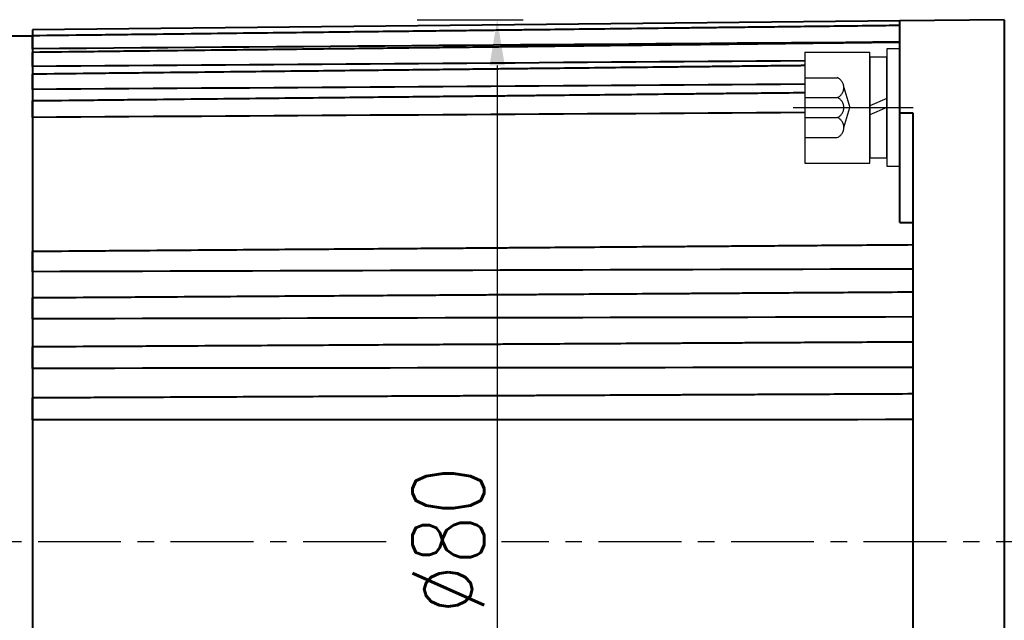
# Model space of a CAD drawing. Header units: inches. Extents: x -753 to 5070, y -3075 to 1581.
# Tile 73 of 178: x 3675 to 3751, y -2608 to -2562. Entities that reach past the tile are written whole.
import ezdxf

# ---------------------------------------------------------------- set-up
doc = ezdxf.new("R2010")
doc.units = ezdxf.units.IN
doc.header["$LTSCALE"] = 10
doc.header["$MEASUREMENT"] = 0
doc.linetypes.add('CENTER', pattern=[10.16, 6.35, -1.27, 1.27, -1.27])
doc.linetypes.add('HIDDEN', pattern=[1.905, 1.27, -0.635])
for name, color, linetype in [('1轮廓实线层', 7, 'Continuous'), ('3中心线层', 1, 'CENTER'), ('4虚线层', 6, 'HIDDEN'), ('7标注层', 4, 'Continuous')]:
    doc.layers.add(name, color=color, linetype=linetype)
doc.layers.add('图层2', color=4, linetype='Continuous', lineweight=40)
doc.styles.add('TH_GBDIM', font='romans.shx', dxfattribs={"width": 0.8, "bigfont": 'gbcbig.shx'})
doc.dimstyles.new('TH_GBDIM', dxfattribs={"dimtxt": 3.5, "dimasz": 2.5, "dimexe": 2, "dimexo": 0, "dimgap": 1, "dimtad": 1, "dimdec": 4, "dimdsep": 46, "dimtxsty": 'TH_GBDIM', "dimcen": 0.09, "dimclrd": 4, "dimclre": 4, "dimclrt": 3, "dimadec": 0, "dimazin": 0, "dimtfac": 1, "dimtdec": 4, "dimtmove": 0, "dimatfit": 3, "dimfxl": 1, "dimtzin": 0, "dimarcsym": 0})

# ---------------------------------------------------------------- blocks, each defined once
blk = doc.blocks.new('*D375')
at = {"layer": '7标注层', "color": 4, "lineweight": -2, "transparency": 16777216}
for p, q in [((3750.797, -2561.889), (3750.797, -2703.623)), ((3830.796, -2635.971), (3830.796, -2703.623)), ((3754.297, -2701.623), (3827.296, -2701.623))]:
    blk.add_line(p, q, dxfattribs=at)
at = {"layer": '7标注层', "color": 4, "transparency": 16777216}
for points in [[(3754.297, -2701.04), (3754.297, -2702.206), (3750.797, -2701.623)], [(3827.296, -2701.04), (3827.296, -2702.206), (3830.796, -2701.623)]]:
    blk.add_solid(points, dxfattribs=at)
at = {"layer": 'Defpoints', "color": 0, "transparency": 16777216}
for p in [(3750.797, -2561.889), (3830.796, -2635.971), (3830.796, -2701.623)]:
    blk.add_point(p, dxfattribs=at)
at = {"layer": '7标注层', "color": 3, "transparency": 16777216, "insert": (3790.797, -2697.873), "char_height": 5.5, "attachment_point": 5, "style": 'TH_GBDIM'}
blk.add_mtext('80', dxfattribs=at)
blk = doc.blocks.new('*D392')
at = {"layer": '7标注层', "color": 4, "lineweight": -2, "transparency": 16777216}
for p, q in [((3623.297, -2583.464), (3623.297, -2725.258)), ((3870.796, -2583.464), (3870.796, -2725.258)), ((3626.797, -2723.258), (3867.296, -2723.258))]:
    blk.add_line(p, q, dxfattribs=at)
at = {"layer": '7标注层', "color": 4, "transparency": 16777216}
for points in [[(3626.797, -2722.675), (3626.797, -2723.841), (3623.297, -2723.258)], [(3867.296, -2722.675), (3867.296, -2723.841), (3870.796, -2723.258)]]:
    blk.add_solid(points, dxfattribs=at)
at = {"layer": 'Defpoints', "color": 0, "transparency": 16777216}
for p in [(3623.297, -2583.464), (3870.796, -2583.464), (3870.796, -2723.258)]:
    blk.add_point(p, dxfattribs=at)
at = {"layer": '7标注层', "color": 3, "transparency": 16777216, "insert": (3747.678, -2719.508), "char_height": 5.5, "attachment_point": 5, "style": 'TH_GBDIM'}
blk.add_mtext('247.5', dxfattribs=at)
blk = doc.blocks.new('*D463')
at = {"layer": '7标注层', "color": 4, "lineweight": -2, "transparency": 16777216}
for p, q in [((3750.797, -2561.889), (3750.797, -2703.623)), ((3623.297, -2583.464), (3623.297, -2703.623)), ((3626.797, -2701.623), (3747.297, -2701.623))]:
    blk.add_line(p, q, dxfattribs=at)
at = {"layer": '7标注层', "color": 4, "transparency": 16777216}
for points in [[(3626.797, -2701.04), (3626.797, -2702.206), (3623.297, -2701.623)], [(3747.297, -2701.04), (3747.297, -2702.206), (3750.797, -2701.623)]]:
    blk.add_solid(points, dxfattribs=at)
at = {"layer": 'Defpoints', "color": 0, "transparency": 16777216}
for p in [(3750.797, -2561.889), (3623.297, -2583.464), (3750.797, -2701.623)]:
    blk.add_point(p, dxfattribs=at)
at = {"layer": '7标注层', "color": 3, "transparency": 16777216, "insert": (3687.047, -2697.873), "char_height": 5.5, "attachment_point": 5, "style": 'TH_GBDIM'}
blk.add_mtext('127.5', dxfattribs=at)
blk = doc.blocks.new('*D464')
at = {"layer": '7标注层', "color": 4, "lineweight": -2, "transparency": 16777216}
for p, q in [((3705.8, -2561.889), (3713.922, -2561.889)), ((3711.922, -2565.389), (3711.922, -2638.102)), ((3723.24, -2641.602), (3709.922, -2641.602))]:
    blk.add_line(p, q, dxfattribs=at)
at = {"layer": '7标注层', "color": 4, "transparency": 16777216}
for points in [[(3711.339, -2565.389), (3712.506, -2565.389), (3711.922, -2561.889)], [(3711.339, -2638.102), (3712.506, -2638.102), (3711.922, -2641.602)]]:
    blk.add_solid(points, dxfattribs=at)
at = {"layer": 'Defpoints', "color": 0, "transparency": 16777216}
for p in [(3705.8, -2561.889), (3711.922, -2641.602), (3723.24, -2641.602)]:
    blk.add_point(p, dxfattribs=at)
at = {"layer": '7标注层', "color": 3, "transparency": 16777216, "insert": (3708.172, -2601.746), "char_height": 5.5, "attachment_point": 5, "rotation": 90, "style": 'TH_GBDIM'}
blk.add_mtext('{%%c80}{}{}', dxfattribs=at)
blk = doc.blocks.new('GB93_5_0.65_R')
at = {"layer": '1轮廓实线层'}
for p, q in [((3.85, 1.3), (-3.85, 1.3)), ((-3.85, 1.3), (-3.85, 0)), ((0, 0), (-0.56, 1.3)), ((0.7, 0), (0.14, 1.3)), ((3.85, 0), (3.85, 1.3)), ((-3.85, 0), (3.85, 0))]:
    blk.add_line(p, q, dxfattribs=at)

msp = doc.modelspace()

# ---------------------------------------------------------------- linework, layer by layer
at = {"layer": '1轮廓实线层'}
for p, q in [((3735.497, -2564.369), (3740.497, -2564.369)), ((3735.497, -2564.369), (3735.497, -2572.869)), ((3740.497, -2572.869), (3740.497, -2564.369)), ((3742.797, -2564.119), (3741.797, -2564.119)), ((3741.797, -2564.119), (3741.797, -2565.969)), ((3742.797, -2564.119), (3741.797, -2564.119)), ((3741.797, -2564.119), (3741.797, -2565.969)), ((3742.797, -2565.969), (3742.797, -2564.119)), ((3742.797, -2565.969), (3742.797, -2564.119)), ((3741.797, -2565.969), (3741.797, -2571.269)), ((3741.797, -2565.969), (3741.797, -2571.269)), ((3742.797, -2571.269), (3742.797, -2565.969)), ((3742.797, -2571.269), (3742.797, -2565.969)), ((3741.797, -2571.269), (3741.797, -2573.119)), ((3741.797, -2571.269), (3741.797, -2573.119)), ((3742.797, -2573.119), (3742.797, -2571.269)), ((3742.797, -2573.119), (3742.797, -2571.269)), ((3735.497, -2572.869), (3740.497, -2572.869)), ((3741.797, -2573.119), (3742.797, -2573.119)), ((3741.797, -2573.119), (3742.797, -2573.119))]:
    msp.add_line(p, q, dxfattribs=at)
at = {"layer": '3中心线层', "ltscale": 0.2}
msp.add_line((3734.624, -2568.619), (3743.808, -2568.619), dxfattribs=at)
at = {"layer": '3中心线层', "ltscale": 0.1}
for p, q in [((3703.403, -2601.889), (3618.24, -2601.889)), ((3797.163, -2601.889), (3712.247, -2601.889))]:
    msp.add_line(p, q, dxfattribs=at)
at = {"layer": '4虚线层'}
for p, q in [((3735.497, -2566.329), (3737.997, -2566.329)), ((3738.497, -2567.092), (3738.947, -2568.619)), ((3735.497, -2567.855), (3737.997, -2567.855)), ((3738.497, -2570.145), (3738.947, -2568.619)), ((3735.497, -2569.382), (3737.997, -2569.382)), ((3735.497, -2570.909), (3737.997, -2570.909))]:
    msp.add_line(p, q, dxfattribs=at)
for centre in [(3737.664, -2567.092), (3737.664, -2568.619), (3737.664, -2570.145)]:
    msp.add_arc(centre, 0.833, 293.54865, 66.45135, dxfattribs=at)
at = {"layer": '图层2', "color": 0}
for p, q in [((3742.796, -2561.972), (3676.297, -2562.663)), ((3750.797, -2561.889), (3742.797, -2561.972)), ((3742.797, -2569.028), (3742.797, -2561.972)), ((3750.797, -2561.889), (3750.797, -2641.889)), ((3676.297, -2562.663), (3676.297, -2641.115)), ((3676.297, -2563.139), (3674.347, -2563.139)), ((3742.797, -2577.413), (3742.797, -2569.028)), ((3742.797, -2569.028), (3743.797, -2569.033)), ((3743.797, -2569.033), (3743.797, -2601.889)), ((3743.797, -2601.889), (3743.797, -2634.745))]:
    msp.add_line(p, q, dxfattribs=at)
for points, knots in [([(3742.796, -2562.334), (3742.071, -2562.343), (3740.387, -2562.362), (3737.844, -2562.393), (3735.268, -2562.423), (3732.994, -2562.45), (3731.029, -2562.474), (3729.353, -2562.493), (3727.874, -2562.511), (3726.482, -2562.528), (3724.461, -2562.552), (3721.824, -2562.583), (3718.664, -2562.62), (3716.157, -2562.65), (3714.306, -2562.672), (3712.997, -2562.688), (3711.584, -2562.704), (3709.938, -2562.724), (3707.972, -2562.747), (3705.684, -2562.774), (3703.074, -2562.805), (3700.142, -2562.84), (3696.888, -2562.879), (3693.311, -2562.921), (3689.413, -2562.967), (3685.192, -2563.018), (3680.784, -2563.07), (3677.783, -2563.105), (3676.297, -2563.123)], [0, 0, 0, 0, 0.032723, 0.075975, 0.114704, 0.14891, 0.178594, 0.203345, 0.224511, 0.245325, 0.266138, 0.315693, 0.364275, 0.408721, 0.42878, 0.4478, 0.46777, 0.49249, 0.522054, 0.556462, 0.595713, 0.639807, 0.688746, 0.742528, 0.801153, 0.864622, 0.932935, 1, 1, 1, 1]), ([(3676.297, -2564.114), (3676.297, -2564.061), (3676.297, -2564.009), (3676.297, -2563.93), (3676.297, -2563.904), (3676.297, -2563.865), (3676.297, -2563.852), (3676.297, -2563.826), (3676.297, -2563.813), (3676.297, -2563.749), (3676.297, -2563.699), (3676.297, -2563.627), (3676.297, -2563.604), (3676.297, -2563.557), (3676.297, -2563.535), (3676.297, -2563.469), (3676.297, -2563.428), (3676.297, -2563.372), (3676.297, -2563.353), (3676.297, -2563.328), (3676.297, -2563.319), (3676.297, -2563.303), (3676.297, -2563.295), (3676.297, -2563.257), (3676.297, -2563.23), (3676.297, -2563.196), (3676.297, -2563.186), (3676.297, -2563.168), (3676.297, -2563.16), (3676.297, -2563.139), (3676.297, -2563.13), (3676.297, -2563.125), (3676.297, -2563.124), (3676.297, -2563.123), (3676.297, -2563.123), (3676.297, -2563.123)], [0, 0, 0, 0, 0.105711, 0.105711, 0.158567, 0.158567, 0.184995, 0.184995, 0.211423, 0.211423, 0.317134, 0.317134, 0.36999, 0.36999, 0.422845, 0.422845, 0.528557, 0.528557, 0.581413, 0.581413, 0.60784, 0.60784, 0.634268, 0.634268, 0.73998, 0.73998, 0.792835, 0.792835, 0.845691, 0.845691, 0.951402, 0.951402, 0.97783, 0.97783, 1, 1, 1, 1]), ([(3742.796, -2563.625), (3742.071, -2563.633), (3740.387, -2563.653), (3737.844, -2563.682), (3735.268, -2563.712), (3732.994, -2563.738), (3731.029, -2563.761), (3729.353, -2563.78), (3727.874, -2563.797), (3726.482, -2563.813), (3724.461, -2563.836), (3721.824, -2563.867), (3718.664, -2563.903), (3716.157, -2563.932), (3714.306, -2563.954), (3712.997, -2563.969), (3711.584, -2563.985), (3709.938, -2564.004), (3707.972, -2564.027), (3705.684, -2564.053), (3703.074, -2564.083), (3700.142, -2564.117), (3696.888, -2564.154), (3693.311, -2564.196), (3689.413, -2564.241), (3685.192, -2564.289), (3680.784, -2564.34), (3677.783, -2564.375), (3676.297, -2564.392)], [0, 0, 0, 0, 0.032723, 0.075975, 0.114704, 0.14891, 0.178593, 0.203344, 0.224511, 0.245325, 0.266138, 0.315693, 0.364275, 0.40872, 0.428779, 0.4478, 0.467769, 0.49249, 0.522054, 0.556461, 0.595712, 0.639807, 0.688745, 0.742527, 0.801152, 0.864621, 0.932934, 1, 1, 1, 1]), ([(3676.297, -2565.473), (3676.297, -2565.421), (3676.297, -2565.369), (3676.297, -2565.291), (3676.297, -2565.265), (3676.297, -2565.225), (3676.297, -2565.212), (3676.297, -2565.186), (3676.297, -2565.173), (3676.297, -2565.107), (3676.297, -2565.056), (3676.297, -2564.981), (3676.297, -2564.956), (3676.297, -2564.908), (3676.297, -2564.884), (3676.297, -2564.814), (3676.297, -2564.77), (3676.297, -2564.708), (3676.297, -2564.688), (3676.297, -2564.659), (3676.297, -2564.649), (3676.297, -2564.631), (3676.297, -2564.622), (3676.297, -2564.578), (3676.297, -2564.547), (3676.297, -2564.506), (3676.297, -2564.494), (3676.297, -2564.47), (3676.297, -2564.46), (3676.297, -2564.431), (3676.297, -2564.417), (3676.297, -2564.405), (3676.297, -2564.403), (3676.297, -2564.399), (3676.297, -2564.397), (3676.297, -2564.393), (3676.297, -2564.392), (3676.297, -2564.392), (3676.297, -2564.392), (3676.297, -2564.392)], [0, 0, 0, 0, 0.099528, 0.099528, 0.149292, 0.149292, 0.174174, 0.174174, 0.199056, 0.199056, 0.298584, 0.298584, 0.348348, 0.348348, 0.398112, 0.398112, 0.49764, 0.49764, 0.547404, 0.547404, 0.572286, 0.572286, 0.597168, 0.597168, 0.696696, 0.696696, 0.74646, 0.74646, 0.796224, 0.796224, 0.895752, 0.895752, 0.920634, 0.920634, 0.945516, 0.945516, 0.99528, 0.99528, 1, 1, 1, 1]), ([(3735.497, -2565.405), (3735.387, -2565.407), (3734.52, -2565.416), (3732.994, -2565.433), (3731.029, -2565.455), (3729.353, -2565.474), (3727.874, -2565.49), (3726.482, -2565.505), (3724.461, -2565.528), (3721.824, -2565.557), (3718.664, -2565.592), (3716.157, -2565.62), (3714.305, -2565.64), (3712.997, -2565.655), (3711.584, -2565.671), (3709.938, -2565.689), (3707.972, -2565.711), (3705.684, -2565.736), (3703.074, -2565.765), (3700.142, -2565.797), (3696.888, -2565.834), (3693.311, -2565.873), (3689.413, -2565.916), (3685.192, -2565.963), (3680.784, -2566.012), (3677.783, -2566.045), (3676.297, -2566.062)], [0.0551716, 0.0551716, 0.0551716, 0.0551716, 0.0604165, 0.0967203, 0.128224, 0.1544929, 0.1769577, 0.1990473, 0.2211368, 0.2737311, 0.3252922, 0.3724626, 0.3937519, 0.4139384, 0.4351327, 0.461369, 0.4927458, 0.5292632, 0.5709212, 0.6177198, 0.6696591, 0.7267389, 0.7889593, 0.8563203, 0.9288219, 1, 1, 1, 1]), ([(3676.297, -2567.231), (3676.297, -2567.181), (3676.297, -2567.13), (3676.297, -2567.052), (3676.297, -2567.026), (3676.297, -2566.987), (3676.297, -2566.974), (3676.297, -2566.948), (3676.297, -2566.934), (3676.297, -2566.868), (3676.297, -2566.816), (3676.297, -2566.739), (3676.297, -2566.714), (3676.297, -2566.663), (3676.297, -2566.638), (3676.297, -2566.565), (3676.297, -2566.518), (3676.297, -2566.451), (3676.297, -2566.43), (3676.297, -2566.398), (3676.297, -2566.388), (3676.297, -2566.367), (3676.297, -2566.357), (3676.297, -2566.309), (3676.297, -2566.273), (3676.297, -2566.226), (3676.297, -2566.211), (3676.297, -2566.182), (3676.297, -2566.169), (3676.297, -2566.134), (3676.297, -2566.114), (3676.297, -2566.095), (3676.297, -2566.092), (3676.297, -2566.085), (3676.297, -2566.082), (3676.297, -2566.074), (3676.297, -2566.07), (3676.297, -2566.064), (3676.297, -2566.062), (3676.297, -2566.062)], [0, 0, 0, 0, 0.094076, 0.094076, 0.141113, 0.141113, 0.164632, 0.164632, 0.188151, 0.188151, 0.282227, 0.282227, 0.329265, 0.329265, 0.376302, 0.376302, 0.470378, 0.470378, 0.517416, 0.517416, 0.540935, 0.540935, 0.564454, 0.564454, 0.658529, 0.658529, 0.705567, 0.705567, 0.752605, 0.752605, 0.84668, 0.84668, 0.870199, 0.870199, 0.893718, 0.893718, 0.940756, 0.940756, 1, 1, 1, 1]), ([(3735.497, -2567.491), (3735.387, -2567.492), (3734.52, -2567.501), (3732.994, -2567.517), (3731.029, -2567.538), (3729.353, -2567.555), (3727.874, -2567.571), (3726.482, -2567.586), (3724.461, -2567.607), (3721.824, -2567.635), (3718.664, -2567.668), (3716.157, -2567.694), (3714.305, -2567.714), (3712.997, -2567.728), (3711.584, -2567.743), (3709.938, -2567.76), (3707.972, -2567.781), (3705.684, -2567.805), (3703.074, -2567.832), (3700.142, -2567.863), (3696.888, -2567.898), (3693.311, -2567.935), (3689.413, -2567.977), (3685.192, -2568.021), (3680.784, -2568.068), (3677.783, -2568.099), (3676.297, -2568.115)], [0.0482346, 0.0482346, 0.0482346, 0.0482346, 0.0535181, 0.0900886, 0.1218237, 0.1482854, 0.1709153, 0.1931671, 0.2154189, 0.2683994, 0.3203393, 0.3678562, 0.3893018, 0.4096367, 0.4309866, 0.4574156, 0.4890229, 0.5258085, 0.5677725, 0.6149149, 0.6672356, 0.7247347, 0.7874121, 0.8552679, 0.928302, 1, 1, 1, 1]), ([(3676.297, -2569.368), (3676.297, -2569.321), (3676.297, -2569.271), (3676.297, -2569.196), (3676.297, -2569.17), (3676.297, -2569.131), (3676.297, -2569.118), (3676.297, -2569.092), (3676.297, -2569.079), (3676.297, -2569.013), (3676.297, -2568.961), (3676.297, -2568.882), (3676.297, -2568.856), (3676.297, -2568.805), (3676.297, -2568.779), (3676.297, -2568.703), (3676.297, -2568.654), (3676.297, -2568.583), (3676.297, -2568.56), (3676.297, -2568.526), (3676.297, -2568.515), (3676.297, -2568.493), (3676.297, -2568.482), (3676.297, -2568.429), (3676.297, -2568.39), (3676.297, -2568.336), (3676.297, -2568.319), (3676.297, -2568.286), (3676.297, -2568.271), (3676.297, -2568.228), (3676.297, -2568.203), (3676.297, -2568.178), (3676.297, -2568.173), (3676.297, -2568.164), (3676.297, -2568.16), (3676.297, -2568.148), (3676.297, -2568.141), (3676.297, -2568.124), (3676.297, -2568.117), (3676.297, -2568.115), (3676.297, -2568.115), (3676.297, -2568.115)], [0, 0, 0, 0, 0.089228, 0.089228, 0.133842, 0.133842, 0.156149, 0.156149, 0.178456, 0.178456, 0.267684, 0.267684, 0.312298, 0.312298, 0.356912, 0.356912, 0.44614, 0.44614, 0.490754, 0.490754, 0.513061, 0.513061, 0.535368, 0.535368, 0.624595, 0.624595, 0.669209, 0.669209, 0.713823, 0.713823, 0.803051, 0.803051, 0.825358, 0.825358, 0.847665, 0.847665, 0.892279, 0.892279, 0.981507, 0.981507, 1, 1, 1, 1]), ([(3743.797, -2579.143), (3742.738, -2579.151), (3740.72, -2579.166), (3737.844, -2579.187), (3735.268, -2579.207), (3732.994, -2579.224), (3731.029, -2579.239), (3729.353, -2579.251), (3727.874, -2579.262), (3726.482, -2579.273), (3724.461, -2579.288), (3721.824, -2579.307), (3718.663, -2579.331), (3716.157, -2579.35), (3714.305, -2579.364), (3712.996, -2579.374), (3711.584, -2579.384), (3709.938, -2579.397), (3707.972, -2579.411), (3705.684, -2579.428), (3703.074, -2579.448), (3700.142, -2579.47), (3696.887, -2579.494), (3693.311, -2579.521), (3689.412, -2579.55), (3685.192, -2579.582), (3680.784, -2579.615), (3677.783, -2579.637), (3676.297, -2579.649)], [0, 0, 0, 0, 0.047067, 0.089677, 0.127832, 0.161532, 0.190775, 0.215159, 0.236012, 0.256517, 0.277022, 0.325843, 0.373705, 0.417491, 0.437253, 0.455992, 0.475665, 0.500019, 0.529145, 0.563043, 0.601712, 0.645153, 0.693366, 0.746351, 0.804108, 0.866636, 0.933936, 1, 1, 1, 1]), ([(3676.297, -2581.191), (3676.297, -2581.157), (3676.297, -2581.119), (3676.297, -2581.058), (3676.297, -2581.037), (3676.297, -2581.005), (3676.297, -2580.994), (3676.297, -2580.971), (3676.297, -2580.96), (3676.297, -2580.902), (3676.297, -2580.854), (3676.297, -2580.779), (3676.297, -2580.754), (3676.297, -2580.703), (3676.297, -2580.677), (3676.297, -2580.598), (3676.297, -2580.546), (3676.297, -2580.468), (3676.297, -2580.441), (3676.297, -2580.402), (3676.297, -2580.389), (3676.297, -2580.363), (3676.297, -2580.35), (3676.297, -2580.286), (3676.297, -2580.236), (3676.297, -2580.163), (3676.297, -2580.139), (3676.297, -2580.092), (3676.297, -2580.07), (3676.297, -2580.004), (3676.297, -2579.963), (3676.297, -2579.915), (3676.297, -2579.905), (3676.297, -2579.887), (3676.297, -2579.878), (3676.297, -2579.852), (3676.297, -2579.835), (3676.297, -2579.788), (3676.297, -2579.761), (3676.297, -2579.726), (3676.297, -2579.716), (3676.297, -2579.697), (3676.297, -2579.689), (3676.297, -2579.667), (3676.297, -2579.658), (3676.297, -2579.651), (3676.297, -2579.65), (3676.297, -2579.649), (3676.297, -2579.649), (3676.297, -2579.649), (3676.297, -2579.649)], [0, 0, 0, 0, 0.073902, 0.073902, 0.110853, 0.110853, 0.129329, 0.129329, 0.147804, 0.147804, 0.221706, 0.221706, 0.258657, 0.258657, 0.295608, 0.295608, 0.36951, 0.36951, 0.406461, 0.406461, 0.424937, 0.424937, 0.443412, 0.443412, 0.517314, 0.517314, 0.554265, 0.554265, 0.591217, 0.591217, 0.665119, 0.665119, 0.683594, 0.683594, 0.70207, 0.70207, 0.739021, 0.739021, 0.812923, 0.812923, 0.849874, 0.849874, 0.886825, 0.886825, 0.960727, 0.960727, 0.979202, 0.979202, 0.997678, 1, 1, 1, 1]), ([(3743.797, -2582.762), (3742.738, -2582.769), (3740.72, -2582.783), (3737.844, -2582.801), (3735.268, -2582.818), (3732.994, -2582.833), (3731.029, -2582.846), (3729.353, -2582.857), (3727.874, -2582.867), (3726.482, -2582.876), (3724.461, -2582.889), (3721.824, -2582.906), (3718.663, -2582.927), (3716.157, -2582.943), (3714.305, -2582.956), (3712.996, -2582.964), (3711.584, -2582.973), (3709.938, -2582.984), (3707.972, -2582.997), (3705.684, -2583.012), (3703.074, -2583.029), (3700.142, -2583.048), (3696.887, -2583.07), (3693.311, -2583.093), (3689.412, -2583.119), (3685.191, -2583.146), (3680.784, -2583.175), (3677.783, -2583.195), (3676.297, -2583.204)], [0, 0, 0, 0, 0.047067, 0.089677, 0.127833, 0.161532, 0.190775, 0.21516, 0.236013, 0.256518, 0.277023, 0.325844, 0.373706, 0.417492, 0.437254, 0.455992, 0.475666, 0.50002, 0.529146, 0.563044, 0.601713, 0.645154, 0.693367, 0.746352, 0.804109, 0.866637, 0.933938, 1, 1, 1, 1]), ([(3676.297, -2584.803), (3676.297, -2584.773), (3676.297, -2584.739), (3676.297, -2584.684), (3676.297, -2584.665), (3676.297, -2584.634), (3676.297, -2584.624), (3676.297, -2584.603), (3676.297, -2584.592), (3676.297, -2584.538), (3676.297, -2584.493), (3676.297, -2584.421), (3676.297, -2584.397), (3676.297, -2584.347), (3676.297, -2584.322), (3676.297, -2584.245), (3676.297, -2584.193), (3676.297, -2584.115), (3676.297, -2584.089), (3676.297, -2584.049), (3676.297, -2584.036), (3676.297, -2584.01), (3676.297, -2583.996), (3676.297, -2583.931), (3676.297, -2583.88), (3676.297, -2583.804), (3676.297, -2583.78), (3676.297, -2583.73), (3676.297, -2583.706), (3676.297, -2583.636), (3676.297, -2583.592), (3676.297, -2583.54), (3676.297, -2583.529), (3676.297, -2583.509), (3676.297, -2583.499), (3676.297, -2583.47), (3676.297, -2583.414), (3676.297, -2583.366), (3676.297, -2583.324), (3676.297, -2583.311), (3676.297, -2583.287), (3676.297, -2583.277), (3676.297, -2583.247), (3676.297, -2583.232), (3676.297, -2583.219), (3676.297, -2583.217), (3676.297, -2583.213), (3676.297, -2583.208), (3676.297, -2583.205), (3676.297, -2583.204), (3676.297, -2583.204), (3676.297, -2583.204)], [0, 0, 0, 0, 0.071398, 0.071398, 0.107097, 0.107097, 0.124947, 0.124947, 0.142796, 0.142796, 0.214195, 0.214195, 0.249894, 0.249894, 0.285593, 0.285593, 0.356991, 0.356991, 0.39269, 0.39269, 0.41054, 0.41054, 0.428389, 0.428389, 0.499787, 0.499787, 0.535487, 0.535487, 0.571186, 0.571186, 0.642584, 0.642584, 0.660433, 0.660433, 0.678283, 0.678283, 0.713982, 0.78538, 0.78538, 0.821079, 0.821079, 0.856779, 0.856779, 0.928177, 0.928177, 0.946026, 0.946026, 0.963876, 0.999575, 0.999575, 1, 1, 1, 1]), ([(3743.797, -2586.58), (3742.738, -2586.586), (3740.72, -2586.597), (3737.844, -2586.613), (3735.268, -2586.627), (3732.994, -2586.64), (3731.029, -2586.651), (3729.353, -2586.66), (3727.874, -2586.669), (3726.482, -2586.676), (3724.461, -2586.688), (3721.824, -2586.702), (3718.663, -2586.72), (3716.157, -2586.734), (3714.305, -2586.744), (3712.996, -2586.751), (3711.584, -2586.759), (3709.938, -2586.768), (3707.972, -2586.779), (3705.684, -2586.792), (3703.074, -2586.806), (3700.141, -2586.823), (3696.887, -2586.841), (3693.311, -2586.861), (3689.412, -2586.882), (3685.191, -2586.906), (3680.784, -2586.93), (3677.783, -2586.947), (3676.297, -2586.955)], [0, 0, 0, 0, 0.047067, 0.089678, 0.127833, 0.161532, 0.190776, 0.21516, 0.236013, 0.256518, 0.277023, 0.325844, 0.373706, 0.417493, 0.437255, 0.455993, 0.475667, 0.500021, 0.529147, 0.563045, 0.601714, 0.645156, 0.693369, 0.746354, 0.80411, 0.866639, 0.933939, 1, 1, 1, 1]), ([(3676.297, -2588.602), (3676.297, -2588.576), (3676.297, -2588.547), (3676.297, -2588.498), (3676.297, -2588.481), (3676.297, -2588.453), (3676.297, -2588.444), (3676.297, -2588.425), (3676.297, -2588.415), (3676.297, -2588.365), (3676.297, -2588.322), (3676.297, -2588.255), (3676.297, -2588.232), (3676.297, -2588.184), (3676.297, -2588.16), (3676.297, -2588.085), (3676.297, -2588.035), (3676.297, -2587.957), (3676.297, -2587.931), (3676.297, -2587.892), (3676.297, -2587.879), (3676.297, -2587.852), (3676.297, -2587.839), (3676.297, -2587.773), (3676.297, -2587.721), (3676.297, -2587.644), (3676.297, -2587.618), (3676.297, -2587.567), (3676.297, -2587.542), (3676.297, -2587.469), (3676.297, -2587.422), (3676.297, -2587.365), (3676.297, -2587.354), (3676.297, -2587.332), (3676.297, -2587.322), (3676.297, -2587.29), (3676.297, -2587.228), (3676.297, -2587.175), (3676.297, -2587.126), (3676.297, -2587.11), (3676.297, -2587.082), (3676.297, -2587.068), (3676.297, -2587.032), (3676.297, -2587.012), (3676.297, -2586.992), (3676.297, -2586.988), (3676.297, -2586.981), (3676.297, -2586.972), (3676.297, -2586.965), (3676.297, -2586.958), (3676.297, -2586.955), (3676.297, -2586.955)], [0, 0, 0, 0, 0.068155, 0.068155, 0.102232, 0.102232, 0.119271, 0.119271, 0.136309, 0.136309, 0.204464, 0.204464, 0.238541, 0.238541, 0.272619, 0.272619, 0.340774, 0.340774, 0.374851, 0.374851, 0.39189, 0.39189, 0.408928, 0.408928, 0.477083, 0.477083, 0.51116, 0.51116, 0.545238, 0.545238, 0.613392, 0.613392, 0.630431, 0.630431, 0.64747, 0.64747, 0.681547, 0.749702, 0.749702, 0.783779, 0.783779, 0.817857, 0.817857, 0.886011, 0.886011, 0.90305, 0.90305, 0.920089, 0.954166, 0.954166, 1, 1, 1, 1]), ([(3743.797, -2590.556), (3742.738, -2590.561), (3740.72, -2590.57), (3737.844, -2590.583), (3735.268, -2590.594), (3732.994, -2590.605), (3731.029, -2590.614), (3729.353, -2590.621), (3727.874, -2590.628), (3726.482, -2590.634), (3724.461, -2590.643), (3721.824, -2590.655), (3718.663, -2590.67), (3716.157, -2590.681), (3714.305, -2590.689), (3712.996, -2590.695), (3711.584, -2590.702), (3709.938, -2590.709), (3707.972, -2590.718), (3705.684, -2590.728), (3703.074, -2590.74), (3700.141, -2590.753), (3696.887, -2590.768), (3693.311, -2590.784), (3689.412, -2590.802), (3685.191, -2590.821), (3680.784, -2590.841), (3677.783, -2590.854), (3676.297, -2590.861)], [0, 0, 0, 0, 0.047067, 0.089678, 0.127833, 0.161533, 0.190776, 0.215161, 0.236014, 0.256519, 0.277024, 0.325845, 0.373707, 0.417494, 0.437256, 0.455994, 0.475668, 0.500022, 0.529148, 0.563046, 0.601715, 0.645157, 0.69337, 0.746355, 0.804112, 0.866641, 0.933941, 1, 1, 1, 1]), ([(3676.297, -2592.546), (3676.297, -2592.526), (3676.297, -2592.501), (3676.297, -2592.459), (3676.297, -2592.444), (3676.297, -2592.419), (3676.297, -2592.411), (3676.297, -2592.394), (3676.297, -2592.385), (3676.297, -2592.34), (3676.297, -2592.301), (3676.297, -2592.238), (3676.297, -2592.216), (3676.297, -2592.171), (3676.297, -2592.148), (3676.297, -2592.077), (3676.297, -2592.028), (3676.297, -2591.952), (3676.297, -2591.927), (3676.297, -2591.888), (3676.297, -2591.875), (3676.297, -2591.848), (3676.297, -2591.835), (3676.297, -2591.77), (3676.297, -2591.718), (3676.297, -2591.639), (3676.297, -2591.613), (3676.297, -2591.561), (3676.297, -2591.535), (3676.297, -2591.459), (3676.297, -2591.41), (3676.297, -2591.351), (3676.297, -2591.339), (3676.297, -2591.315), (3676.297, -2591.304), (3676.297, -2591.27), (3676.297, -2591.203), (3676.297, -2591.144), (3676.297, -2591.089), (3676.297, -2591.071), (3676.297, -2591.038), (3676.297, -2591.023), (3676.297, -2590.979), (3676.297, -2590.954), (3676.297, -2590.927), (3676.297, -2590.922), (3676.297, -2590.913), (3676.297, -2590.9), (3676.297, -2590.889), (3676.297, -2590.871), (3676.297, -2590.864), (3676.297, -2590.86), (3676.297, -2590.86), (3676.297, -2590.861)], [0, 0, 0, 0, 0.06434, 0.06434, 0.09651, 0.09651, 0.112594, 0.112594, 0.128679, 0.128679, 0.193019, 0.193019, 0.225189, 0.225189, 0.257359, 0.257359, 0.321698, 0.321698, 0.353868, 0.353868, 0.369953, 0.369953, 0.386038, 0.386038, 0.450378, 0.450378, 0.482548, 0.482548, 0.514717, 0.514717, 0.579057, 0.579057, 0.595142, 0.595142, 0.611227, 0.611227, 0.643397, 0.707736, 0.707736, 0.739906, 0.739906, 0.772076, 0.772076, 0.836416, 0.836416, 0.852501, 0.852501, 0.868586, 0.900755, 0.900755, 0.965095, 0.965095, 1, 1, 1, 1])]:
    msp.add_open_spline(points, degree=3, knots=knots, dxfattribs=at)
for points in [[(3742.796, -2563.601), (3720.63, -2563.772), (3698.463, -2563.944), (3676.297, -2564.114)], [(3735.497, -2565.044), (3715.764, -2565.188), (3696.03, -2565.331), (3676.297, -2565.473)], [(3735.497, -2566.834), (3715.764, -2566.968), (3696.03, -2567.1), (3676.297, -2567.231)], [(3735.497, -2569.009), (3715.764, -2569.13), (3696.03, -2569.25), (3676.297, -2569.368)], [(3742.797, -2577.413), (3743.13, -2577.413), (3743.464, -2577.413), (3743.797, -2577.414)], [(3743.797, -2580.988), (3721.297, -2581.058), (3698.797, -2581.126), (3676.297, -2581.191)], [(3743.797, -2584.659), (3721.297, -2584.709), (3698.797, -2584.758), (3676.297, -2584.803)], [(3743.797, -2588.518), (3721.297, -2588.549), (3698.797, -2588.577), (3676.297, -2588.602)], [(3743.797, -2592.524), (3721.297, -2592.534), (3698.797, -2592.542), (3676.297, -2592.546)]]:
    msp.add_open_spline(points, degree=3, dxfattribs=at)

# ---------------------------------------------------------------- block references
at = {"layer": '1轮廓实线层', "rotation": 89.99999999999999}
msp.add_blockref('GB93_5_0.65_R', (3741.797, -2568.619), dxfattribs=at)
msp.add_blockref('GB93_5_0.65_R', (3741.797, -2568.619), dxfattribs=at)

# ---------------------------------------------------------------- dimensions: what is measured, and where the dimension line sits
at = {"layer": '7标注层'}
for base, p1, p2, picture, middle in [((3750.797, -2701.623), (3623.297, -2583.464), (3750.797, -2561.889), '*D463', (3687.047, -2701.623)), ((3830.796, -2701.623), (3750.797, -2561.889), (3830.796, -2635.971), '*D375', (3790.797, -2701.623)), ((3870.796, -2723.258), (3623.297, -2583.464), (3870.796, -2583.464), '*D392', (3747.678, -2723.258))]:
    dim = msp.add_linear_dim(base=base, p1=p1, p2=p2, dimstyle='TH_GBDIM', override={"dimtxt": 5.5, "dimasz": 3.5, "dimdec": 1, "dimadec": 1}, dxfattribs=at)
    dim.commit()
    dim.dimension.update_dxf_attribs({"geometry": picture, "text_midpoint": middle, "dimtype": 160})
dim = msp.add_linear_dim(base=(3711.922, -2641.602), p1=(3705.8, -2561.889), p2=(3723.24, -2641.602), angle=90, text='{%%c<>}{}{}', dimstyle='TH_GBDIM', override={"dimtxt": 5.5, "dimasz": 3.5, "dimdec": 0}, dxfattribs=at)
dim.commit()
dim.dimension.update_dxf_attribs({"geometry": '*D464', "text_midpoint": (3708.172, -2601.746)})

doc.saveas('drawing.dxf')
